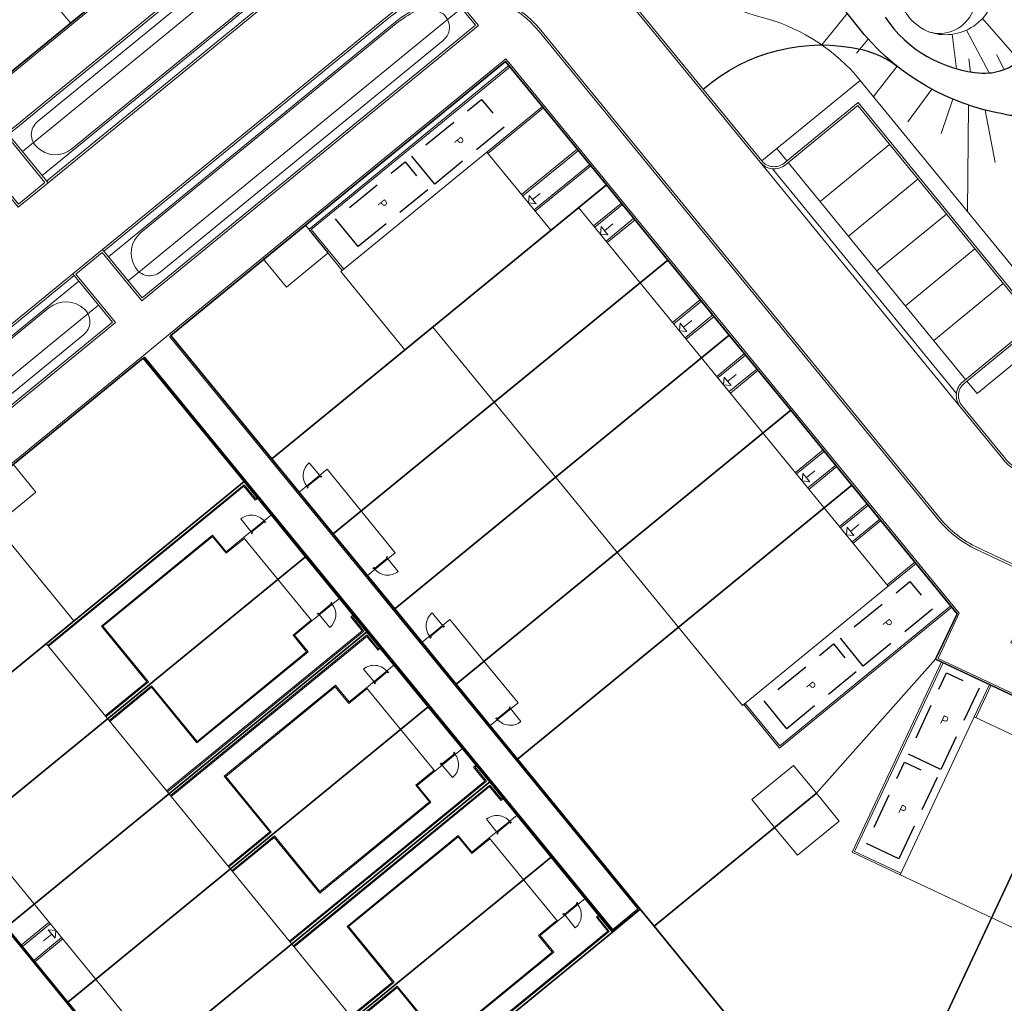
# Model space of a CAD drawing. Header units: metres. Extents: x 150385 to 171486, y 478588 to 485023.
# Tile 58 of 256: x 151566 to 151621, y 483254 to 483309. Entities that reach past the tile are written whole.
import ezdxf
from ezdxf.lldxf.tags import DXFTag

# ---------------------------------------------------------------- set-up
doc = ezdxf.new("R2010")
doc.units = ezdxf.units.M
doc.linetypes.add('Stippelfijn', pattern=[3, 2, -1])
for name, color, linetype, lineweight, true_color in [('B-WE-KG-GRENS_PERCEEL-GV', 150, 'KG-PERCEEL', 30, 0x007fff), ('N-CO-BC-DEUR_BERGING_HOUT-G', 9, 'Continuous', 18, 0x808080), ('N-WA-GW-TALUDARCERING-S', 7, 'Continuous', 15, 0x898989)]:
    doc.layers.add(name, color=color, linetype=linetype, lineweight=lineweight, true_color=true_color)
doc.layers.add('N-GV-VH-MATERIAALGRENS-G', color=7, linetype='Continuous', lineweight=25)
doc.layers.add('N-WE-VH-KANTOPSLUITING_ACHTERKANTBAND TERRAS-G', color=7, linetype='Continuous', lineweight=5)
doc.layers.add('N-WE-VH-PP', color=7, linetype='Continuous')
doc.styles.add('NLCS-ISO-ANNOTATIEF-T25', font='NLCS-ISO.ttf', dxfattribs={"height": 2.5})
doc.styles.get("Standard").update_dxf_attribs({"font": 'NLCS-ISO.ttf'})
tags = doc.linetypes.add('KG-PERCEEL', pattern='A,5.5,-2,["P",Standard,S=1.8,R=0,X=-0.5,Y=-0.9],-2,5.5,-2,[5,NLCS.shx,S=0.75,R=0,X=0,Y=0],-2', length=19).pattern_tags.tags
tags[6] = DXFTag(74, 10)

# ---------------------------------------------------------------- blocks, each defined once
blk = doc.blocks.new('pp')
at = {"layer": 'N-WE-VH-PP', "linetype": 'Stippelfijn', "flags": 128}
blk.add_lwpolyline([(-0.5, -5.468), (-2.5, -5.468), (-2.5, -0.468), (-0.5, -0.468)], close=True, dxfattribs=at)
at = {"layer": 'N-WE-VH-PP', "color": 0, "insert": (-1.475, -2.915), "char_height": 0.5, "attachment_point": 5, "style": 'NLCS-ISO-ANNOTATIEF-T25'}
blk.add_mtext('P', dxfattribs=at)
blk = doc.blocks.new('NLRS_31_DO_WB_buitendeurkozijn vspyqds3_BCB - H02s-5481641-00_begane grond - BU Tuinberging')
at = {"layer": 'N-CO-BC-DEUR_BERGING_HOUT-G', "lineweight": 13}
h = blk.add_hatch(dxfattribs=at)
h.set_pattern_fill('FP_7', color=256, style=0, pattern_type=2)
h.set_pattern_definition([(315, (-27166.344, 2464), (45.25483, 45.25483), [])])
h.paths.add_polyline_path([(-517, 9), (-517, -9), (-508, -9), (-508, -85), (-517, -85), (-517, -101), (-450, -101), (-450, -38), (-467, -38), (-467, 13), (-517, 13)], flags=0)
h.paths.add_polyline_path([(450, -101), (517, -101), (517, -85), (508, -85), (508, -9), (517, -9), (517, 13), (467, 13), (467, -38), (450, -38)], flags=0)
blk.add_line((-464, 919), (-464, -9), dxfattribs=at)
at = {"layer": 'N-CO-BC-DEUR_BERGING_HOUT-G'}
for p, q in [((-517, 13), (-517, 9)), ((-467, 13), (-517, 13)), ((-467, -38), (-467, 13)), ((462, 2), (-462, 2)), ((-462, 2), (-462, -38)), ((462, -38), (462, 2)), ((517, 13), (467, 13)), ((467, 13), (467, -38)), ((517, 9), (517, 13)), ((-508, -85), (-517, -85)), ((-517, -85), (-517, -101)), ((-517, -101), (-450, -101)), ((-508, -79), (-508, -85)), ((-450, -38), (-467, -38)), ((-462, -38), (462, -38)), ((-450, -101), (-450, -38)), ((467, -38), (450, -38)), ((450, -38), (450, -101)), ((450, -101), (517, -101)), ((508, -85), (508, -79)), ((517, -85), (508, -85)), ((517, -101), (517, -85))]:
    blk.add_line(p, q, dxfattribs=at)
at = {"layer": 'N-CO-BC-DEUR_BERGING_HOUT-G', "lineweight": 13}
blk.add_arc((-464, -9), 928, 360, 90, dxfattribs=at)

msp = doc.modelspace()

# ---------------------------------------------------------------- linework, layer by layer
at = {"layer": 'B-WE-KG-GRENS_PERCEEL-GV', "flags": 128}
for points in [[(151533.35, 483297.576), (151522.99, 483289.299), (151577.28, 483221.755), (151636.325, 483149.826), (151637.77, 483151.013), (151632.035, 483158.097), (151624.168, 483167.816), (151610.472, 483184.719), (151626.215, 483197.605), (151635.988, 483193.011), (151646.169, 483188.232), (151656.356, 483183.454), (151666.539, 483178.678), (151676.72, 483173.897), (151686.906, 483169.12), (151697.086, 483164.341), (151707.274, 483159.559), (151691.499, 483125.948), (151695.849, 483123.918), (151711.618, 483157.521), (151722.653, 483152.344), (151733.684, 483147.168), (151744.71, 483141.995), (151754.383, 483137.455), (151754.375, 483133.321), (151767.219, 483133.279), (151780.214, 483133.247), (151798.965, 483133.197), (151817.715, 483133.14), (151817.547, 483071.631), (151830.048, 483071.594), (151830.125, 483102.014), (151830.185, 483120.592), (151830.232, 483139.177), (151914.105, 483138.943), (151914.147, 483153.713), (151834.152, 483153.936), (151834.201, 483172.514), (151834.255, 483191.089), (151834.308, 483209.67), (151914.306, 483209.449), (151914.349, 483225.875), (151834.349, 483226.104), (151834.406, 483244.677), (151834.436, 483255.929), (151834.465, 483267.176), (151834.535, 483293.047), (151914.537, 483292.825), (151914.554, 483296.357), (151915.985, 483296.353), (151916.16, 483296.356), (151916.335, 483296.364), (151916.509, 483296.379), (151916.682, 483296.4), (151916.855, 483296.427), (151917.027, 483296.46), (151917.197, 483296.499), (151917.366, 483296.544), (151917.533, 483296.594), (151917.699, 483296.651), (151917.862, 483296.713), (151918.023, 483296.781), (151918.182, 483296.855), (151918.338, 483296.934), (151918.491, 483297.018), (151918.641, 483297.108), (151918.788, 483297.203), (151918.931, 483297.303), (151919.071, 483297.408), (151919.207, 483297.518), (151919.339, 483297.633), (151919.467, 483297.752), (151919.591, 483297.875), (151919.71, 483298.003), (151919.825, 483298.135), (151919.935, 483298.27), (151920.041, 483298.41), (151920.141, 483298.553), (151920.236, 483298.699), (151920.326, 483298.849), (151920.411, 483299.002), (151920.491, 483299.158), (151920.565, 483299.316), (151920.633, 483299.477), (151920.696, 483299.64), (151920.753, 483299.805), (151920.804, 483299.973), (151920.85, 483300.141), (151920.889, 483300.312), (151920.922, 483300.483), (151920.95, 483300.656), (151920.971, 483300.83), (151920.986, 483301.004), (151920.996, 483301.178), (151920.999, 483301.353), (151920.999, 483356.463), (151920.999, 483451.487), (151920.996, 483451.658), (151920.987, 483451.829), (151920.972, 483451.999), (151920.952, 483452.169), (151920.926, 483452.338), (151920.894, 483452.506), (151920.856, 483452.673), (151920.813, 483452.838), (151920.764, 483453.002), (151920.709, 483453.164), (151920.649, 483453.324), (151920.584, 483453.482), (151920.513, 483453.637), (151920.437, 483453.79), (151920.355, 483453.941), (151920.269, 483454.088), (151920.178, 483454.233), (151920.081, 483454.374), (151822.519, 483592.331), (151775.465, 483559.423), (151773.173, 483562.701), (151771.118, 483565.629), (151608.653, 483451.643), (151612.29, 483447.185), (151615.738, 483449.594), (151620.376, 483452.833), (151624.644, 483455.819), (151629.291, 483459.068), (151638.774, 483465.705), (151650.248, 483439.201), (151642.19, 483435.436), (151637.376, 483432.988), (151632.617, 483430.437), (151628.051, 483427.866), (151630.941, 483424.322), (151653.432, 483395.364), (151653.57, 483395.409), (151664.884, 483399.124), (151673.865, 483402.072), (151676.455, 483402.571), (151688.25, 483404.813), (151694.858, 483406.076), (151694.478, 483408.032), (151688.89, 483406.967), (151683.794, 483406.001), (151678.187, 483404.934), (151673.088, 483403.953), (151664.653, 483401.201), (151657.277, 483423.667), (151665.497, 483427.11), (151670.57, 483428.974), (151675.691, 483430.69), (151680.855, 483432.269), (151686.044, 483433.774), (151695.377, 483436.281), (151704.755, 483438.536), (151710.026, 483439.698), (151715.307, 483440.792), (151720.616, 483441.799), (151725.919, 483442.817), (151731.222, 483443.822), (151736.539, 483444.832), (151745.25, 483446.5), (151750.547, 483418.72), (151741.816, 483417.055), (151736.518, 483416.047), (151731.222, 483415.035), (151725.922, 483414.02), (151720.622, 483413.018), (151715.312, 483412.003), (151709.992, 483410.979), (151710.37, 483409.029), (151711.992, 483409.33), (151723.791, 483411.574), (151734.594, 483413.637), (151735.574, 483378.822), (151724.738, 483378.521), (151714.094, 483378.052), (151703.51, 483377.101), (151692.99, 483375.635), (151682.536, 483373.693), (151672.204, 483371.259), (151662.027, 483368.206), (151652.179, 483364.526), (151644.166, 483386.173), (151639.144, 483382.152), (151646.564, 483362.069), (151638.883, 483358.391), (151634.084, 483355.899), (151629.364, 483353.299), (151624.684, 483350.588), (151620.081, 483347.768), (151613.062, 483343.174), (151604.506, 483354.425), (151602.154, 483352.546), (151602.88, 483351.66), (151599.72, 483349.07), (151598.961, 483349.995), (151573.991, 483330.045), (151577.071, 483326.284), (151582.698, 483319.414), (151564.078, 483304.179), (151558.455, 483311.037), (151555.188, 483315.023), (151553.625, 483313.775), (151556.905, 483309.785), (151562.526, 483302.903), (151542.434, 483286.459), (151536.822, 483293.343), (151533.396, 483297.513)], [(151577.071, 483326.284), (151558.455, 483311.037), (151564.078, 483304.179), (151582.698, 483319.414)], [(151558.82, 483266.443), (151553.192, 483273.314), (151573.275, 483289.741), (151578.899, 483282.871), (151582.319, 483278.689), (151585.741, 483274.515), (151589.156, 483270.338), (151592.577, 483266.152), (151595.993, 483261.975), (151599.418, 483257.8), (151600.966, 483259.065), (151594.126, 483267.429), (151590.714, 483271.605), (151587.288, 483275.785), (151583.866, 483279.965), (151580.448, 483284.141), (151574.825, 483291.01), (151593.455, 483306.258), (151599.076, 483299.382), (151602.495, 483295.202), (151605.917, 483291.024), (151609.346, 483286.851), (151612.754, 483282.666), (151618.604, 483275.52), (151617.408, 483272.983), (151625.502, 483269.181), (151630.389, 483266.889), (151635.279, 483264.594), (151640.163, 483262.298), (151645.052, 483260.005), (151653.096, 483256.232), (151639.541, 483227.356), (151632.223, 483232.666), (151627.462, 483236.107), (151623.321, 483239.115), (151618.564, 483242.567), (151614.42, 483245.566), (151612.982, 483246.608), (151611.804, 483244.988), (151615.889, 483242.012), (151620.835, 483238.422), (151624.932, 483235.447), (151629.865, 483231.859), (151637.303, 483226.463), (151609.883, 483204.026), (151604.258, 483210.902), (151600.844, 483215.081), (151597.426, 483219.259), (151594.003, 483223.437), (151590.581, 483227.618), (151584.959, 483234.492), (151579.335, 483241.362), (151575.913, 483245.542), (151572.496, 483249.724), (151569.075, 483253.898), (151565.657, 483258.077), (151562.235, 483262.264)], [(151558.82, 483266.443), (151553.192, 483273.314), (151573.275, 483289.741), (151578.899, 483282.871), (151582.319, 483278.689), (151585.741, 483274.515), (151589.156, 483270.338), (151592.577, 483266.152), (151595.993, 483261.975), (151599.418, 483257.8), (151600.966, 483259.065), (151594.126, 483267.429), (151590.714, 483271.605), (151587.288, 483275.785), (151583.866, 483279.965), (151580.448, 483284.141), (151574.825, 483291.01), (151593.455, 483306.258), (151599.076, 483299.382), (151602.495, 483295.202), (151605.917, 483291.024), (151609.346, 483286.851), (151612.754, 483282.666), (151618.604, 483275.52), (151617.408, 483272.983), (151625.502, 483269.181), (151630.389, 483266.889), (151635.279, 483264.594), (151640.163, 483262.298), (151645.052, 483260.005), (151653.096, 483256.232), (151639.541, 483227.356), (151632.223, 483232.666), (151627.462, 483236.107), (151623.321, 483239.115), (151618.564, 483242.567), (151614.42, 483245.566), (151612.982, 483246.608), (151611.804, 483244.988), (151615.889, 483242.012), (151620.835, 483238.422), (151624.932, 483235.447), (151629.865, 483231.859), (151637.303, 483226.463), (151609.883, 483204.026), (151604.258, 483210.902), (151600.844, 483215.081), (151597.426, 483219.259), (151594.003, 483223.437), (151590.581, 483227.618), (151584.959, 483234.492), (151579.335, 483241.362), (151575.913, 483245.542), (151572.496, 483249.724), (151569.075, 483253.898), (151565.657, 483258.077), (151562.235, 483262.264)], [(151558.82, 483266.443), (151553.192, 483273.314), (151573.275, 483289.741), (151578.899, 483282.871), (151582.319, 483278.689), (151585.741, 483274.515), (151589.156, 483270.338), (151592.577, 483266.152), (151595.993, 483261.975), (151599.418, 483257.8), (151600.966, 483259.065), (151594.126, 483267.429), (151590.714, 483271.605), (151587.288, 483275.785), (151583.866, 483279.965), (151580.448, 483284.141), (151574.825, 483291.01), (151593.455, 483306.258), (151599.076, 483299.382), (151602.495, 483295.202), (151605.917, 483291.024), (151609.346, 483286.851), (151612.754, 483282.666), (151618.604, 483275.52), (151617.408, 483272.983), (151625.502, 483269.181), (151630.389, 483266.889), (151635.279, 483264.594), (151640.163, 483262.298), (151645.052, 483260.005), (151653.096, 483256.232), (151639.541, 483227.356), (151632.223, 483232.666), (151627.462, 483236.107), (151623.321, 483239.115), (151618.564, 483242.567), (151614.42, 483245.566), (151612.982, 483246.608), (151611.804, 483244.988), (151615.889, 483242.012), (151620.835, 483238.422), (151624.932, 483235.447), (151629.865, 483231.859), (151637.303, 483226.463), (151609.883, 483204.026), (151604.258, 483210.902), (151600.844, 483215.081), (151597.426, 483219.259), (151594.003, 483223.437), (151590.581, 483227.618), (151584.959, 483234.492), (151579.335, 483241.362), (151575.913, 483245.542), (151572.496, 483249.724), (151569.075, 483253.898), (151565.657, 483258.077), (151562.235, 483262.264)], [(151574.825, 483291.01), (151580.448, 483284.141), (151599.076, 483299.382), (151593.455, 483306.258)], [(151574.825, 483291.01), (151580.448, 483284.141), (151599.076, 483299.382), (151593.455, 483306.258)], [(151574.825, 483291.01), (151580.448, 483284.141), (151599.076, 483299.382), (151593.455, 483306.258)], [(151602.495, 483295.202), (151599.076, 483299.382), (151580.448, 483284.141), (151583.866, 483279.965)], [(151602.495, 483295.202), (151599.076, 483299.382), (151580.448, 483284.141), (151583.866, 483279.965)], [(151602.495, 483295.202), (151599.076, 483299.382), (151580.448, 483284.141), (151583.866, 483279.965)], [(151583.866, 483279.965), (151587.288, 483275.785), (151605.917, 483291.024), (151602.495, 483295.202)], [(151583.866, 483279.965), (151587.288, 483275.785), (151605.917, 483291.024), (151602.495, 483295.202)], [(151583.866, 483279.965), (151587.288, 483275.785), (151605.917, 483291.024), (151602.495, 483295.202)], [(151609.346, 483286.851), (151605.917, 483291.024), (151587.288, 483275.785), (151590.714, 483271.605)], [(151609.346, 483286.851), (151605.917, 483291.024), (151587.288, 483275.785), (151590.714, 483271.605)], [(151609.346, 483286.851), (151605.917, 483291.024), (151587.288, 483275.785), (151590.714, 483271.605)], [(151578.899, 483282.871), (151573.275, 483289.741), (151553.192, 483273.314), (151558.82, 483266.443)], [(151578.899, 483282.871), (151573.275, 483289.741), (151553.192, 483273.314), (151558.82, 483266.443)], [(151578.899, 483282.871), (151573.275, 483289.741), (151553.192, 483273.314), (151558.82, 483266.443)], [(151590.714, 483271.605), (151594.126, 483267.429), (151612.754, 483282.666), (151609.346, 483286.851)], [(151590.714, 483271.605), (151594.126, 483267.429), (151612.754, 483282.666), (151609.346, 483286.851)], [(151590.714, 483271.605), (151594.126, 483267.429), (151612.754, 483282.666), (151609.346, 483286.851)], [(151558.82, 483266.443), (151562.235, 483262.264), (151582.319, 483278.689), (151578.899, 483282.871)], [(151558.82, 483266.443), (151562.235, 483262.264), (151582.319, 483278.689), (151578.899, 483282.871)], [(151558.82, 483266.443), (151562.235, 483262.264), (151582.319, 483278.689), (151578.899, 483282.871)], [(151594.126, 483267.429), (151600.966, 483259.065), (151601.736, 483258.122), (151610.764, 483265.52), (151617.408, 483272.983), (151618.604, 483275.52), (151612.754, 483282.666)], [(151594.126, 483267.429), (151600.966, 483259.065), (151601.736, 483258.122), (151610.764, 483265.52), (151617.408, 483272.983), (151618.604, 483275.52), (151612.754, 483282.666)], [(151594.126, 483267.429), (151600.966, 483259.065), (151601.736, 483258.122), (151610.764, 483265.52), (151617.408, 483272.983), (151618.604, 483275.52), (151612.754, 483282.666)], [(151562.235, 483262.264), (151565.657, 483258.077), (151585.741, 483274.515), (151582.319, 483278.689)], [(151562.235, 483262.264), (151565.657, 483258.077), (151585.741, 483274.515), (151582.319, 483278.689)], [(151562.235, 483262.264), (151565.657, 483258.077), (151585.741, 483274.515), (151582.319, 483278.689)], [(151565.657, 483258.077), (151569.075, 483253.898), (151589.156, 483270.338), (151585.741, 483274.515)], [(151565.657, 483258.077), (151569.075, 483253.898), (151589.156, 483270.338), (151585.741, 483274.515)], [(151565.657, 483258.077), (151569.075, 483253.898), (151589.156, 483270.338), (151585.741, 483274.515)], [(151606.589, 483252.195), (151608.508, 483249.852), (151612.982, 483246.608), (151614.42, 483245.566), (151625.502, 483269.181), (151617.408, 483272.983), (151610.764, 483265.52), (151601.736, 483258.122)], [(151606.589, 483252.195), (151608.508, 483249.852), (151612.982, 483246.608), (151614.42, 483245.566), (151625.502, 483269.181), (151617.408, 483272.983), (151610.764, 483265.52), (151601.736, 483258.122)], [(151606.589, 483252.195), (151608.508, 483249.852), (151612.982, 483246.608), (151614.42, 483245.566), (151625.502, 483269.181), (151617.408, 483272.983), (151610.764, 483265.52), (151601.736, 483258.122)], [(151569.075, 483253.898), (151572.496, 483249.724), (151592.577, 483266.152), (151589.156, 483270.338)], [(151569.075, 483253.898), (151572.496, 483249.724), (151592.577, 483266.152), (151589.156, 483270.338)], [(151569.075, 483253.898), (151572.496, 483249.724), (151592.577, 483266.152), (151589.156, 483270.338)], [(151614.42, 483245.566), (151618.564, 483242.567), (151619.732, 483244.187), (151630.389, 483266.889), (151625.502, 483269.181)], [(151614.42, 483245.566), (151618.564, 483242.567), (151619.732, 483244.187), (151630.389, 483266.889), (151625.502, 483269.181)], [(151614.42, 483245.566), (151618.564, 483242.567), (151619.732, 483244.187), (151630.389, 483266.889), (151625.502, 483269.181)], [(151572.496, 483249.724), (151575.913, 483245.542), (151595.993, 483261.975), (151592.577, 483266.152)], [(151572.496, 483249.724), (151575.913, 483245.542), (151595.993, 483261.975), (151592.577, 483266.152)], [(151572.496, 483249.724), (151575.913, 483245.542), (151595.993, 483261.975), (151592.577, 483266.152)], [(151595.993, 483261.975), (151575.913, 483245.542), (151579.335, 483241.362), (151599.418, 483257.8)], [(151595.993, 483261.975), (151575.913, 483245.542), (151579.335, 483241.362), (151599.418, 483257.8)], [(151595.993, 483261.975), (151575.913, 483245.542), (151579.335, 483241.362), (151599.418, 483257.8)], [(151579.335, 483241.362), (151584.959, 483234.492), (151606.589, 483252.195), (151601.736, 483258.122), (151600.966, 483259.065), (151599.418, 483257.8)], [(151579.335, 483241.362), (151584.959, 483234.492), (151606.589, 483252.195), (151601.736, 483258.122), (151600.966, 483259.065), (151599.418, 483257.8)], [(151579.335, 483241.362), (151584.959, 483234.492), (151606.589, 483252.195), (151601.736, 483258.122), (151600.966, 483259.065), (151599.418, 483257.8)]]:
    msp.add_lwpolyline(points, close=True, dxfattribs=at)
at = {"layer": 'N-GV-VH-MATERIAALGRENS-G', "color": 7}
for points in [[(151625.744, 483312.94, 0.235002), (151624.777, 483307.785, -0.632866), (151621.133, 483303.335, -0.173261), (151613.438, 483307.759), (151610.067, 483311.992, 0.414214)], [(151614.595, 483308.713, 0.232479), (151620.009, 483305.607, 0.443634), (151623.32, 483309.047, -0.259689)]]:
    msp.add_lwpolyline(points, format="xyb", dxfattribs=at)
at = {"layer": 'N-GV-VH-MATERIAALGRENS-G', "color": 7, "flags": 128}
msp.add_lwpolyline([(151604.47, 483304.711, -0.239816), (151613.317, 483306.918, -0.111142), (151615.296, 483305.968)], format="xyb", dxfattribs=at)
at = {"layer": 'N-WA-GW-TALUDARCERING-S', "color": 7}
msp.add_lwpolyline([(151665.052, 483324.107, 0.27388), (151659.514, 483321.439, 0.142444), (151658.494, 483318.354, -0.626894), (151652.179, 483316.718, 0.207798), (151647.638, 483319.406, -0.280541), (151641.631, 483323.106, 0.339768), (151633.311, 483327.863, 0.474309), (151626.892, 483317.59, -0.29393), (151625.744, 483312.94, 0.235002), (151624.777, 483307.785, -0.632866), (151621.133, 483303.335, -0.173261), (151613.438, 483307.759), (151610.067, 483311.992, 0.414214), (151601.636, 483312.949), (151601.304, 483312.685)], format="xyb", dxfattribs=at)
at = {"layer": 'N-WA-GW-TALUDARCERING-S', "color": 7, "flags": 128}
for points in [[(151616.877, 483312.448, 0.107303), (151620.238, 483315.062, -0.37993), (151622.922, 483315.196, -0.508612), (151622.586, 483313.657, 0.311022), (151620.739, 483310.664, -0.521053), (151617.139, 483307.868, -0.317301), (151615.313, 483310.435, -0.235193), (151616.877, 483312.448)], [(151622.586, 483313.657, 0.226332), (151620.2, 483310.885, -0.058391), (151619.386, 483308.861, -0.359609), (151617.021, 483307.913, -0.359609)], [(151601.304, 483312.685, 0.153403), (151607.972, 483308.65, -0.150149), (151613.214, 483305.205, 0.333037)]]:
    msp.add_lwpolyline(points, format="xyb", dxfattribs=at)
for points in [[(151612.498, 483308.939), (151611.068, 483307.175)], [(151620.016, 483308.65), (151622.086, 483306.285)], [(151620.39, 483305.618), (151619.129, 483308.001)], [(151613.652, 483307.489), (151613.004, 483306.715)], [(151618.583, 483305.847), (151618.328, 483307.768)], [(151619.357, 483305.68), (151619.264, 483306.404)], [(151621.225, 483305.806), (151620.796, 483306.635)], [(151615.268, 483305.99), (151613.954, 483304.299)], [(151617.194, 483304.717), (151615.855, 483302.897)], [(151618.377, 483304.151), (151617.723, 483302.247)], [(151619.243, 483303.823), (151619.19, 483297.901)], [(151620.171, 483303.546), (151620.721, 483300.633)]]:
    msp.add_lwpolyline(points, dxfattribs=at)
at = {"layer": 'N-WE-VH-KANTOPSLUITING_ACHTERKANTBAND TERRAS-G', "color": 7, "lineweight": 9, "flags": 128}
for points in [[(151505.498, 483316.739), (151502.692, 483320.168), (151506.407, 483323.208), (151509.213, 483319.779), (151510.76, 483321.046), (151538.282, 483287.411), (151536.734, 483286.145), (151538.919, 483283.474, 0.348841), (151546.213, 483281.891), (151544.106, 483284.463), (151564.12, 483300.839), (151566.324, 483298.146), (151567.98, 483299.501), (151565.776, 483302.194), (151584.335, 483317.38), (151585.887, 483315.483, 0.249069), (151584.782, 483321.002), (151545.123, 483369.47, 0.390947)], [(151506.5, 483323.284), (151509.229, 483319.948), (151510.777, 483321.215), (151538.451, 483287.394), (151536.903, 483286.128), (151539.012, 483283.55, 0.341624), (151546.023, 483281.934), (151543.937, 483284.479), (151564.137, 483301.008), (151566.34, 483298.314), (151567.811, 483299.518), (151565.607, 483302.211), (151584.352, 483317.549), (151585.833, 483315.738, 0.238752), (151584.689, 483320.926), (151545.03, 483369.394, 0.390947)], [(151659.356, 483344.425), (151657.955, 483348.215, 0.438032), (151649.964, 483351.51, 0.00169), (151648.647, 483350.893), (151649.631, 483348.814, 0.014224), (151638.839, 483343.334), (151637.741, 483345.355, 0.009689), (151630.498, 483341.231), (151631.676, 483339.255, 0.014224), (151621.456, 483332.77), (151620.17, 483334.677, 0.02297), (151604.326, 483322.884), (151600.056, 483319.39, 0.414214), (151599.229, 483311.116), (151607.734, 483300.721, 0.414214), (151608.973, 483300.597), (151613.09, 483303.966), (151623.121, 483291.707), (151619.004, 483288.338, 0.414214), (151618.88, 483287.1), (151621.318, 483284.12, 0.110968), (151621.967, 483283.612), (151625.307, 483282.028), (151626.156, 483283.839)], [(151567.651, 483299.903), (151583.609, 483312.961, 0.166521), (151585.48, 483315.98)], [(151567.904, 483299.594), (151583.862, 483312.652, 0.153244), (151585.795, 483315.596)], [(151567.98, 483299.501), (151583.938, 483312.559, 0.1497), (151585.887, 483315.483)], [(151599.136, 483311.04), (151607.641, 483300.645, 0.414214), (151609.049, 483300.505), (151613.073, 483303.798), (151622.952, 483291.724), (151618.928, 483288.431, 0.414214), (151618.787, 483287.024), (151621.225, 483284.044, 0.110968), (151621.916, 483283.504), (151625.364, 483281.868), (151626.214, 483283.679), (151639.622, 483277.389), (151642.338, 483276.115), (151655.746, 483269.825), (151654.896, 483268.014), (151666.249, 483262.688), (151667.098, 483264.499), (151696.63, 483250.644)], [(151625.71, 483276.272), (151619.693, 483279.094, -0.112057), (151617.556, 483280.759), (151595.328, 483307.924, 0.238752), (151590.469, 483310.072), (151591.951, 483308.262), (151573.206, 483292.924), (151571.003, 483295.617), (151569.532, 483294.414), (151571.736, 483291.721), (151551.536, 483275.192), (151549.452, 483277.739, 0.341508), (151549.651, 483270.548), (151551.76, 483267.971), (151553.308, 483269.238)], [(151551.553, 483275.361), (151571.567, 483291.738), (151569.364, 483294.431), (151571.019, 483295.786), (151573.223, 483293.093), (151591.782, 483308.279), (151590.23, 483310.175, -0.249069), (151595.421, 483308), (151617.649, 483280.835, 0.112057), (151619.744, 483279.203), (151623.308, 483277.531), (151621.6, 483273.892), (151651.168, 483260.02), (151652.876, 483263.66), (151664.21, 483258.342), (151662.511, 483254.721), (151692.061, 483240.858)], [(151590.229, 483310.175, 0.149809), (151586.978, 483308.844), (151571.019, 483295.786)], [(151590.323, 483310.062, 0.153397), (151587.054, 483308.751), (151571.095, 483295.693)], [(151590.637, 483309.678, 0.166701), (151587.307, 483308.442), (151571.349, 483295.384)], [(151593.457, 483306.264), (151574.797, 483290.995), (151600.914, 483259.078), (151599.428, 483257.863), (151573.312, 483289.78), (151553.197, 483273.321), (151609.983, 483203.922), (151617.038, 483209.695, -0.288754), (151629.839, 483211.285), (151633.063, 483209.773)], [(151569.364, 483294.431), (151550.402, 483278.916, 0.057226), (151549.448, 483277.933)], [(151569.44, 483294.338), (151550.478, 483278.823, 0.058418), (151549.526, 483277.838)], [(151569.693, 483294.029), (151550.731, 483278.513, 0.062781), (151549.787, 483277.519)], [(151573.295, 483289.895), (151553.056, 483273.335), (151609.969, 483203.782), (151617.101, 483209.618, -0.288754), (151629.797, 483211.195), (151633.111, 483209.64), (151640.11, 483224.56)]]:
    msp.add_lwpolyline(points, format="xyb", dxfattribs=at)
for points in [[(151564.049, 483304.037), (151582.832, 483319.406), (151544.254, 483366.551), (151546.112, 483368.072)], [(151544.113, 483366.565), (151582.691, 483319.42), (151564.032, 483304.152)], [(151567.855, 483302.306), (151583.608, 483315.196)], [(151589.497, 483307.998), (151591.003, 483309.23)], [(151573.745, 483295.109), (151589.497, 483307.998)], [(151640.905, 483226.254), (151654.678, 483255.612), (151617.545, 483273.033), (151618.723, 483275.543), (151593.471, 483306.404), (151574.688, 483291.035)], [(151640.002, 483224.565), (151611.916, 483244.969), (151613.045, 483246.522), (151640.849, 483226.369), (151654.545, 483255.564), (151617.412, 483272.985), (151618.606, 483275.529), (151593.457, 483306.264)], [(151593.647, 483306.031), (151582.502, 483296.912), (151584.37, 483294.629)], [(151584.448, 483294.692), (151582.643, 483296.898), (151593.71, 483305.954)], [(151608.57, 483301.405), (151613.214, 483305.205)], [(151613.214, 483305.205), (151624.359, 483291.584)], [(151592.419, 483301.215), (151595.515, 483303.748)], [(151592.483, 483301.138), (151595.578, 483303.671)], [(151567.855, 483302.306), (151566.555, 483301.242)], [(151594.357, 483298.847), (151597.453, 483301.38)], [(151594.421, 483298.769), (151597.516, 483301.302)], [(151608.57, 483301.405), (151607.734, 483300.721)], [(151609.127, 483300.724), (151608.57, 483301.405)], [(151610.977, 483298.464), (151614.846, 483301.631)], [(151595.054, 483297.995), (151598.15, 483300.528)], [(151595.117, 483297.918), (151598.213, 483300.451)], [(151607.641, 483300.645), (151618.787, 483287.024)], [(151608.326, 483300.283), (151618.567, 483287.767)], [(151609.203, 483300.631), (151619.082, 483288.558)], [(151612.56, 483296.529), (151616.429, 483299.696)], [(151594.737, 483298.382), (151594.779, 483298.804)], [(151595.159, 483298.34), (151594.779, 483298.804)], [(151594.969, 483298.572), (151595.386, 483298.913)], [(151595.159, 483298.34), (151594.737, 483298.382)], [(151598.362, 483297.11), (151599.91, 483298.377)], [(151598.426, 483297.033), (151599.973, 483298.299)], [(151599.059, 483296.259), (151600.607, 483297.525)], [(151614.143, 483294.595), (151618.013, 483297.761)], [(151598.742, 483296.646), (151598.784, 483297.068)], [(151599.164, 483296.604), (151598.784, 483297.068)], [(151598.974, 483296.836), (151599.439, 483297.216)], [(151599.122, 483296.181), (151600.67, 483297.448)], [(151599.164, 483296.604), (151598.742, 483296.646)], [(151615.726, 483292.66), (151619.596, 483295.826)], [(151573.745, 483295.109), (151572.444, 483294.045)], [(151617.309, 483290.725), (151621.179, 483293.891)], [(151569.488, 483291.626), (151570.788, 483292.69)], [(151602.763, 483291.732), (151604.311, 483292.999)], [(151602.826, 483291.655), (151604.374, 483292.921)], [(151603.46, 483290.881), (151605.007, 483292.147)], [(151603.523, 483290.803), (151605.071, 483292.07)], [(151569.488, 483291.626), (151552.188, 483277.469)], [(151603.143, 483291.268), (151603.185, 483291.69)], [(151603.565, 483291.225), (151603.185, 483291.69)], [(151603.375, 483291.458), (151603.84, 483291.838)], [(151624.359, 483291.584), (151619.716, 483287.784)], [(151574.688, 483291.035), (151573.295, 483289.895)], [(151574.751, 483290.957), (151600.829, 483259.087), (151599.436, 483257.947), (151573.358, 483289.818)], [(151603.565, 483291.225), (151603.143, 483291.268)], [(151605.22, 483288.729), (151606.768, 483289.996)], [(151605.283, 483288.652), (151606.831, 483289.918)], [(151605.6, 483288.265), (151605.642, 483288.687)], [(151606.022, 483288.223), (151605.642, 483288.687)], [(151605.832, 483288.455), (151606.297, 483288.835)], [(151605.917, 483287.878), (151607.465, 483289.144)], [(151605.98, 483287.8), (151607.528, 483289.067)], [(151606.022, 483288.223), (151605.6, 483288.265)], [(151619.716, 483287.784), (151619.158, 483288.465)], [(151609.602, 483283.374), (151611.15, 483284.64)], [(151609.666, 483283.296), (151611.214, 483284.563)], [(151610.299, 483282.522), (151611.847, 483283.789)], [(151583.519, 483283.557), (151587.319, 483278.914), (151585.771, 483277.647), (151581.972, 483282.291)], [(151581.972, 483282.291), (151583.519, 483283.557)], [(151609.982, 483282.909), (151610.025, 483283.331)], [(151610.404, 483282.867), (151610.025, 483283.331)], [(151610.215, 483283.099), (151610.679, 483283.479)], [(151610.362, 483282.445), (151611.91, 483283.711)], [(151567.964, 483273.749), (151578.9, 483282.696), (151579.533, 483281.923), (151579.626, 483281.999)], [(151610.404, 483282.867), (151609.982, 483282.909)], [(151568.002, 483273.703), (151578.891, 483282.612), (151579.524, 483281.838), (151579.664, 483281.953)], [(151612.059, 483280.371), (151613.607, 483281.637)], [(151612.123, 483280.293), (151613.671, 483281.56)], [(151578.876, 483279.758), (151582.676, 483275.114), (151584.224, 483276.381), (151580.424, 483281.024)], [(151580.424, 483281.024), (151578.876, 483279.758)], [(151583.871, 483279.969), (151585.419, 483281.235)], [(151612.672, 483280.096), (151613.136, 483280.476)], [(151612.756, 483279.519), (151614.304, 483280.786)], [(151612.819, 483279.442), (151614.367, 483280.709)], [(151612.439, 483279.906), (151612.482, 483280.329)], [(151612.862, 483279.864), (151612.482, 483280.329)], [(151578.876, 483279.758), (151577.909, 483278.966), (151577.149, 483279.894), (151570.957, 483274.828), (151573.49, 483271.732), (151571.168, 483269.833)], [(151578.914, 483279.711), (151577.9, 483278.881), (151577.14, 483279.81), (151571.042, 483274.82), (151573.574, 483271.724), (151571.206, 483269.786)], [(151612.862, 483279.864), (151612.439, 483279.906)], [(151582.324, 483278.702), (151580.776, 483277.436)], [(151614.713, 483277.128), (151616.261, 483278.395)], [(151614.776, 483277.051), (151616.324, 483278.317)], [(151618.319, 483275.879), (151608.722, 483268.027), (151606.727, 483270.465)], [(151606.805, 483270.528), (151608.736, 483268.167), (151618.256, 483275.957)], [(151618.319, 483275.879), (151618.606, 483275.529), (151617.412, 483272.985)], [(151582.638, 483275.161), (151581.624, 483274.331), (151582.384, 483273.402), (151576.285, 483268.412), (151573.752, 483271.507), (151571.384, 483269.569)], [(151582.676, 483275.114), (151581.708, 483274.323), (151582.468, 483273.394), (151576.277, 483268.327), (151573.743, 483271.423), (151571.422, 483269.523)], [(151574.588, 483265.653), (151585.477, 483274.564), (151584.844, 483275.338), (151584.983, 483275.452)], [(151574.626, 483265.607), (151585.561, 483274.555), (151584.928, 483275.329), (151585.021, 483275.406)], [(151588.811, 483273.932), (151590.359, 483275.199), (151592.258, 483272.877), (151590.711, 483271.611)], [(151574.803, 483265.391), (151585.739, 483274.338), (151586.372, 483273.564), (151586.466, 483273.641)], [(151574.841, 483265.344), (151585.731, 483274.254), (151586.364, 483273.48), (151586.504, 483273.594)], [(151590.711, 483271.611), (151592.258, 483272.877), (151594.158, 483270.555), (151592.61, 483269.289), (151588.811, 483273.932)], [(151617.735, 483272.833), (151612.765, 483262.241), (151615.436, 483260.988)], [(151617.825, 483272.791), (151612.898, 483262.289), (151615.479, 483261.079)], [(151617.735, 483272.833), (151617.412, 483272.985)], [(151589.163, 483270.344), (151587.263, 483272.666), (151585.716, 483271.399)], [(151585.716, 483271.399), (151584.748, 483270.607), (151583.988, 483271.536), (151577.796, 483266.47), (151580.329, 483263.374), (151578.007, 483261.474)], [(151585.754, 483271.353), (151584.74, 483270.523), (151583.98, 483271.452), (151577.881, 483266.461), (151580.414, 483263.366), (151578.045, 483261.428)], [(151585.716, 483271.399), (151589.515, 483266.756), (151591.063, 483268.022), (151589.163, 483270.344), (151587.615, 483269.077)], [(151619.556, 483269.77), (151620.405, 483271.58)], [(151619.647, 483269.727), (151620.496, 483271.538)], [(151589.477, 483266.802), (151588.463, 483265.973), (151589.223, 483265.044), (151583.124, 483260.053), (151580.591, 483263.149), (151578.223, 483261.211)], [(151589.515, 483266.756), (151588.547, 483265.964), (151589.307, 483265.035), (151583.116, 483259.969), (151580.583, 483263.064), (151578.261, 483261.164)], [(151581.428, 483257.295), (151592.316, 483266.205), (151591.683, 483266.979), (151591.823, 483267.094)], [(151581.466, 483257.249), (151592.4, 483266.197), (151591.767, 483266.971), (151591.861, 483267.047)], [(151581.643, 483257.032), (151592.578, 483265.98), (151593.211, 483265.206), (151593.305, 483265.282)], [(151581.681, 483256.986), (151592.57, 483265.895), (151593.203, 483265.121), (151593.343, 483265.236)], [(151592.555, 483263.041), (151596.355, 483258.397), (151597.902, 483259.664), (151594.103, 483264.307)], [(151594.103, 483264.307), (151592.555, 483263.041)], [(151592.555, 483263.041), (151591.587, 483262.249), (151590.828, 483263.178), (151584.636, 483258.111), (151587.169, 483255.016), (151584.847, 483253.116)], [(151592.593, 483262.994), (151591.579, 483262.164), (151590.819, 483263.093), (151584.72, 483258.103), (151587.253, 483255.007), (151584.885, 483253.069)], [(151594.455, 483260.719), (151596.003, 483261.986)], [(151588.267, 483248.937), (151599.155, 483257.847), (151598.522, 483258.621), (151598.662, 483258.735)], [(151588.305, 483248.89), (151599.24, 483257.839), (151598.607, 483258.612), (151598.7, 483258.689)], [(151568.038, 483258.342), (151566.49, 483257.075)], [(151568.101, 483258.264), (151566.553, 483256.998)], [(151596.317, 483258.444), (151595.302, 483257.614), (151596.062, 483256.685), (151589.964, 483251.695), (151587.43, 483254.79), (151585.062, 483252.852)], [(151596.355, 483258.397), (151595.387, 483257.606), (151596.147, 483256.677), (151589.955, 483251.61), (151587.422, 483254.706), (151585.1, 483252.806)], [(151568.734, 483257.49), (151567.187, 483256.224)], [(151568.186, 483257.687), (151567.721, 483257.307)], [(151568.376, 483257.455), (151567.996, 483257.92)], [(151568.418, 483257.877), (151567.996, 483257.92)], [(151568.376, 483257.455), (151568.418, 483257.877)], [(151568.798, 483257.413), (151567.25, 483256.146)]]:
    msp.add_lwpolyline(points, dxfattribs=at)
for points in [[(151584.639, 483315.382, 0.514818), (151583.147, 483315.788), (151567.38, 483302.887, 0.462652), (151567.368, 483301.493, 0.384542), (151569.31, 483301.39), (151583.546, 483313.039, 0.059389), (151584.429, 483313.956, 0.256031)], [(151573.135, 483296.716), (151587.371, 483308.364, -0.059389), (151588.445, 483309.048, -0.256027), (151589.884, 483308.972, -0.514823), (151589.986, 483307.429), (151574.22, 483294.528, -0.462657), (151572.851, 483294.792, -0.384537)], [(151551.241, 483277.11, 0.452108), (151552.648, 483276.877), (151569.963, 483291.045, 0.452108), (151570.014, 483292.471, 0.377308), (151568.034, 483292.542), (151551.563, 483279.065, 0.377308)]]:
    msp.add_lwpolyline(points, format="xyb", close=True, dxfattribs=at)
for points in [[(151570.28, 483311.849), (151567.958, 483309.949), (151569.225, 483308.401), (151571.547, 483310.301)], [(151584.293, 483294.566), (151592.419, 483301.215), (151595.984, 483296.858), (151597.532, 483298.125), (151614.776, 483277.051), (151606.65, 483270.401), (151589.406, 483291.475), (151587.858, 483290.209)], [(151583.579, 483295.596), (151581.257, 483293.697), (151579.99, 483295.244), (151582.312, 483297.144)], [(151567.311, 483282.287), (151564.99, 483280.386), (151563.723, 483281.933), (151566.043, 483283.834)], [(151591.959, 483244.425), (151567.876, 483273.857), (151569.423, 483275.124), (151565.858, 483279.481), (151558.351, 483273.338), (151561.916, 483268.981), (151560.368, 483267.715), (151584.452, 483238.282)], [(151615.436, 483260.988), (151619.556, 483269.77), (151649.305, 483255.813), (151645.185, 483247.032)], [(151610.769, 483265.525), (151608.447, 483263.625), (151607.181, 483265.173), (151609.502, 483267.073)], [(151608.447, 483263.625), (151610.769, 483265.525), (151612.036, 483263.977), (151609.714, 483262.078)]]:
    msp.add_lwpolyline(points, close=True, dxfattribs=at)

# ---------------------------------------------------------------- block references
at = {"layer": 'N-WE-VH-KANTOPSLUITING_ACHTERKANTBAND TERRAS-G', "color": 7, "lineweight": 9}
for p, rotation in [((151594.065, 483302.509), 309.2919651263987), ((151589.809, 483299.026), 309.2919651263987), ((151617.925, 483275.678), 309.2919651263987), ((151613.669, 483272.195), 309.2919651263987), ((151620.48, 483271.594), 334.8669053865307), ((151618.144, 483266.615), 334.8669053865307)]:
    msp.add_blockref('pp', p, dxfattribs=dict(at, rotation=rotation))
for p, xscale, yscale, zscale, rotation in [((151582.755, 483282.915), -0.0009999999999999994, 0.0009999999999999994, 0.0009999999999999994, 39.29196512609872), ((151579.655, 483280.379), 0.0009999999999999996, 0.0009999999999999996, 0.0009999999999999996, 39.34714516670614), ((151586.538, 483278.292), 0.000999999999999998, 0.000999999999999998, 0.000999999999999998, 219.2919651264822), ((151583.442, 483275.759), -0.0009999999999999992, 0.0009999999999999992, 0.0009999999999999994, 219.3471451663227), ((151589.594, 483274.557), -0.0009999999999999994, 0.0009999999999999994, 0.0009999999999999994, 39.29196512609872), ((151586.494, 483272.02), 0.0009999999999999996, 0.0009999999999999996, 0.0009999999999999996, 39.34714516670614), ((151593.377, 483269.933), 0.000999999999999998, 0.000999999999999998, 0.000999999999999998, 219.2919651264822), ((151590.282, 483267.4), -0.0009999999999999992, 0.0009999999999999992, 0.0009999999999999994, 219.3471451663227), ((151593.333, 483263.662), 0.0009999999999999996, 0.0009999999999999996, 0.0009999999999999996, 39.34714516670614), ((151597.121, 483259.042), -0.0009999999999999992, 0.0009999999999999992, 0.0009999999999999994, 219.3471451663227)]:
    msp.add_blockref('NLRS_31_DO_WB_buitendeurkozijn vspyqds3_BCB - H02s-5481641-00_begane grond - BU Tuinberging', p, dxfattribs=dict(at, xscale=xscale, yscale=yscale, zscale=zscale, rotation=rotation))

doc.saveas('drawing.dxf')
